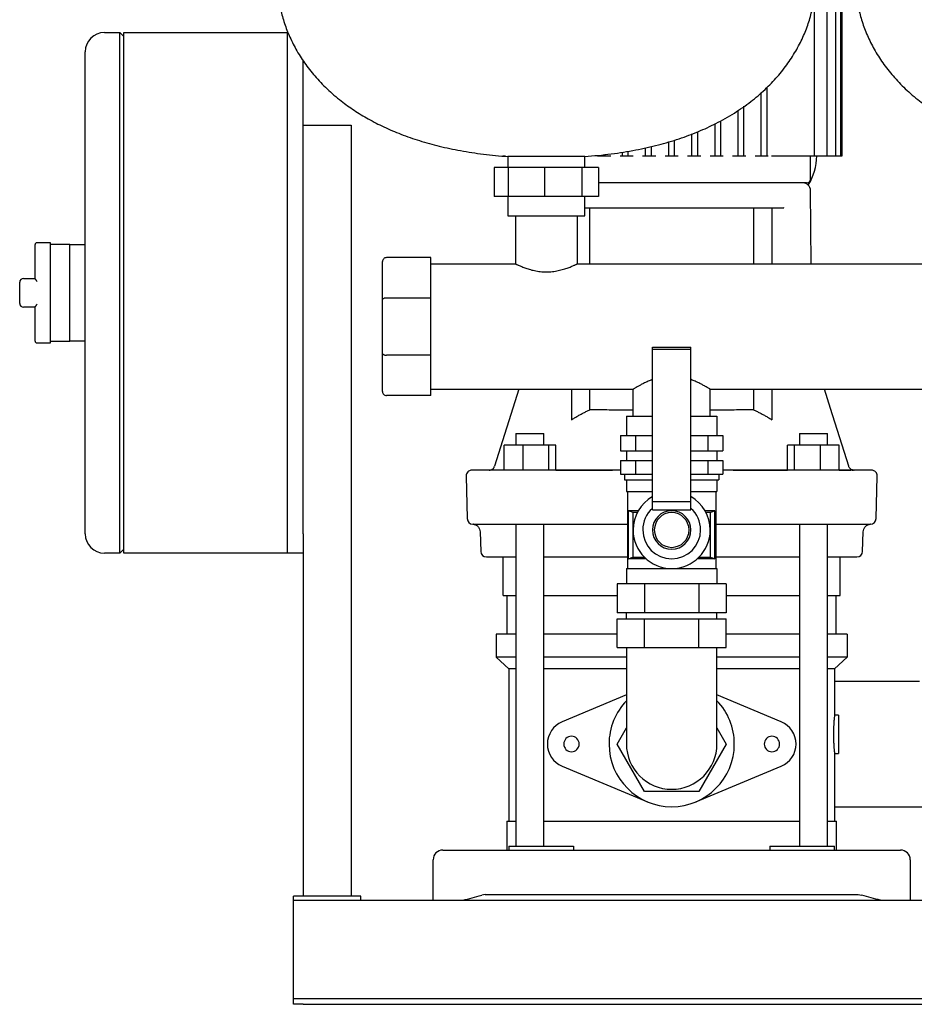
# Model space of a CAD drawing. Header units: millimetres. Extents: x 16 to 1645, y 11 to 787.
# Tile 3 of 6: x 903 to 1367, y 11 to 522. Entities that reach past the tile are written whole.
import ezdxf

# ---------------------------------------------------------------- set-up
doc = ezdxf.new("R2010")
doc.units = ezdxf.units.MM

msp = doc.modelspace()

# ---------------------------------------------------------------- linework, layer by layer
at = {"color": 7, "linetype": 'Continuous', "lineweight": 25}
for p, q in [((1322.01, 451.14), (1322.01, 612.14)), ((1326.44, 451.14), (1326.44, 612.14)), ((1328.98, 451.14), (1328.98, 612.14)), ((1329.81, 451.14), (1329.81, 612.14)), ((1315.37, 451.14), (1315.37, 534.08)), ((947.06, 515.14), (955.06, 515.14)), ((955.06, 495.14), (955.06, 515.14)), ((957.06, 513.14), (955.06, 515.14)), ((957.06, 515.14), (1042.06, 515.14)), ((957.06, 495.14), (957.06, 515.14)), ((1042.06, 515.14), (1042.27, 515.14)), ((1042.06, 505.14), (1042.06, 515.14)), ((937.06, 495.14), (937.06, 505.14)), ((1042.06, 255.14), (1042.06, 505.14)), ((1050.06, 255.14), (1050.06, 500.69)), ((937.06, 265.14), (937.06, 495.14)), ((955.06, 265.14), (955.06, 495.14)), ((957.06, 265.14), (957.06, 495.14)), ((1042.06, 265.14), (1042.06, 495.14)), ((1290.81, 451.14), (1290.81, 486.74)), ((1287.81, 451.14), (1287.81, 483.99)), ((1278.81, 451.14), (1278.81, 476.87)), ((1275.81, 451.14), (1275.81, 474.78)), ((1050.06, 467.14), (1075.06, 467.14)), ((1075.06, 467.14), (1075.06, 67.14)), ((1263.81, 451.14), (1263.81, 467.77)), ((1266.81, 451.14), (1266.81, 469.43)), ((1251.81, 451.14), (1251.81, 462.54)), ((1254.81, 451.14), (1254.81, 463.66)), ((1227.81, 451.14), (1227.81, 455.38)), ((1230.81, 451.14), (1230.81, 456.06)), ((1239.81, 451.14), (1239.81, 458.47)), ((1242.81, 451.14), (1242.81, 459.36)), ((1153.64, 451.14), (1155.14, 451.14)), ((1156.31, 450.83), (1156.31, 445.14)), ((1175.63, 450.83), (1156.31, 450.83)), ((1196.31, 450.83), (1175.63, 450.83)), ((1196.31, 445.14), (1196.31, 450.83)), ((1202.88, 451.14), (1203.81, 451.14)), ((1203.81, 451.14), (1203.81, 451.58)), ((1203.81, 451.14), (1206.81, 451.14)), ((1206.81, 451.14), (1206.81, 451.88)), ((1206.81, 451.14), (1209.69, 451.14)), ((1214.55, 451.14), (1215.81, 451.14)), ((1215.81, 451.14), (1215.81, 453.13)), ((1215.81, 451.14), (1218.81, 451.14)), ((1218.81, 451.14), (1218.81, 453.61)), ((1218.81, 451.14), (1221.37, 451.14)), ((1226.23, 451.14), (1227.81, 451.14)), ((1227.81, 451.14), (1230.81, 451.14)), ((1230.81, 451.14), (1233.04, 451.14)), ((1237.91, 451.14), (1239.81, 451.14)), ((1239.81, 451.14), (1242.81, 451.14)), ((1242.81, 451.14), (1244.72, 451.14)), ((1249.58, 451.14), (1251.81, 451.14)), ((1251.81, 451.14), (1254.81, 451.14)), ((1254.81, 451.14), (1256.39, 451.14)), ((1261.26, 451.14), (1263.81, 451.14)), ((1263.81, 451.14), (1266.81, 451.14)), ((1266.81, 451.14), (1268.07, 451.14)), ((1272.93, 451.14), (1275.81, 451.14)), ((1275.81, 451.14), (1278.81, 451.14)), ((1278.81, 451.14), (1279.74, 451.14)), ((1284.61, 451.14), (1287.81, 451.14)), ((1287.81, 451.14), (1290.81, 451.14)), ((1290.81, 451.14), (1291.42, 451.14)), ((1293.01, 451.14), (1294.45, 451.14)), ((1294.45, 451.14), (1313.87, 451.14)), ((1313.31, 439.14), (1313.31, 451.14)), ((1313.87, 451.14), (1315.37, 451.14)), ((1315.37, 451.14), (1320.51, 451.14)), ((1320.51, 451.14), (1322.01, 451.14)), ((1322.01, 451.14), (1324.94, 451.14)), ((1324.94, 451.14), (1326.44, 451.14)), ((1326.44, 451.14), (1327.48, 451.14)), ((1327.48, 451.14), (1328.98, 451.14)), ((1328.98, 451.14), (1329.81, 451.14)), ((1149.27, 445.14), (1149.27, 430.14)), ((1156.53, 445.14), (1149.27, 445.14)), ((1156.53, 445.14), (1156.53, 430.14)), ((1175.39, 445.14), (1156.53, 445.14)), ((1175.39, 445.14), (1175.39, 430.14)), ((1194.78, 445.14), (1175.39, 445.14)), ((1194.78, 445.14), (1194.78, 430.14)), ((1203.36, 445.14), (1194.78, 445.14)), ((1203.36, 445.14), (1203.36, 430.14)), ((1311.31, 437.14), (1203.36, 437.14)), ((1312.12, 436.03), (1312.62, 436.89)), ((1156.53, 430.14), (1149.27, 430.14)), ((1156.31, 430.14), (1156.31, 420.14)), ((1175.39, 430.14), (1156.53, 430.14)), ((1194.78, 430.14), (1175.39, 430.14)), ((1203.36, 430.14), (1194.78, 430.14)), ((1196.31, 420.14), (1196.31, 430.14)), ((1313.75, 395.14), (1313.35, 433.18)), ((1196.31, 424.14), (1299.37, 424.14)), ((1198.89, 424.11), (1196.31, 424.14)), ((1198.89, 395.14), (1198.89, 424.11)), ((1283.73, 424.11), (1283.73, 395.14)), ((1293.31, 424.11), (1283.73, 424.11)), ((1293.31, 424.11), (1293.31, 395.14)), ((1299.68, 424.07), (1299.37, 424.14)), ((1156.31, 420.14), (1175.63, 420.14)), ((1160.31, 420.14), (1160.31, 395.14)), ((1175.63, 420.14), (1196.31, 420.14)), ((1192.31, 420.14), (1192.31, 395.14)), ((911.06, 387.57), (911.06, 405.14)), ((919.06, 406.14), (912.06, 406.14)), ((919.06, 380.14), (919.06, 406.14)), ((929.06, 405.14), (919.06, 405.14)), ((929.06, 405.14), (937.06, 405.14)), ((929.06, 395.14), (929.06, 405.14)), ((1116.31, 398.39), (1093.31, 398.39)), ((1116.31, 377.44), (1116.31, 398.39)), ((929.06, 380.14), (929.06, 395.14)), ((1091.31, 376.62), (1091.31, 396.39)), ((1116.31, 395.14), (1160.31, 395.14)), ((1192.31, 395.14), (1460.31, 395.14)), ((903.06, 380.14), (903.06, 385.64)), ((905.06, 387.64), (911.06, 387.57)), ((903.06, 374.64), (903.06, 380.14)), ((919.06, 354.14), (919.06, 380.14)), ((929.06, 365.14), (929.06, 380.14)), ((1091.31, 348.66), (1091.31, 376.62)), ((1116.31, 377.44), (1093.31, 377.44)), ((1116.31, 347.83), (1116.31, 377.44)), ((911.06, 372.7), (905.06, 372.64)), ((911.06, 355.14), (911.06, 372.7)), ((929.06, 355.14), (929.06, 365.14)), ((912.06, 354.14), (919.06, 354.14)), ((919.06, 355.14), (929.06, 355.14)), ((937.06, 355.14), (929.06, 355.14)), ((1091.31, 328.89), (1091.31, 348.66)), ((1116.31, 347.83), (1093.31, 347.83)), ((1116.31, 326.89), (1116.31, 347.83)), ((1231.31, 352.04), (1251.31, 352.04)), ((1231.31, 350.73), (1231.31, 352.04)), ((1251.31, 350.73), (1231.31, 350.73)), ((1231.31, 271.97), (1231.31, 350.73)), ((1251.31, 350.73), (1251.31, 352.04)), ((1251.31, 271.97), (1251.31, 350.73)), ((1116.31, 326.89), (1093.31, 326.89)), ((1116.31, 330.14), (1221.31, 330.14)), ((1162.08, 330.14), (1149.47, 290.23)), ((1189.33, 330.14), (1189.33, 314.28)), ((1198.89, 319.53), (1198.89, 330.14)), ((1221.31, 316.14), (1221.31, 330.14)), ((1261.31, 330.14), (1491.31, 330.14)), ((1261.31, 316.14), (1261.31, 330.14)), ((1283.73, 330.14), (1283.73, 319.53)), ((1293.31, 330.14), (1293.31, 314.27)), ((1217.84, 316.14), (1217.84, 306.14)), ((1217.84, 316.14), (1231.31, 316.14)), ((1251.31, 316.14), (1264.79, 316.14)), ((1264.79, 316.14), (1264.79, 306.14)), ((1160.47, 307.14), (1160.47, 301.14)), ((1160.47, 307.14), (1169.49, 307.14)), ((1169.49, 307.14), (1175.07, 307.14)), ((1175.07, 301.14), (1175.07, 307.14)), ((1307.55, 307.14), (1307.55, 301.14)), ((1307.55, 307.14), (1313.13, 307.14)), ((1313.13, 307.14), (1322.15, 307.14)), ((1322.15, 301.14), (1322.15, 307.14)), ((1214.74, 306.14), (1214.74, 298.14)), ((1214.74, 306.14), (1222.52, 306.14)), ((1222.52, 306.14), (1222.52, 298.14)), ((1222.52, 306.14), (1231.31, 306.14)), ((1251.31, 306.14), (1260.1, 306.14)), ((1260.1, 306.14), (1260.1, 298.14)), ((1260.1, 306.14), (1267.88, 306.14)), ((1267.88, 306.14), (1267.88, 298.14)), ((1164.18, 301.14), (1154.38, 301.14)), ((1154.38, 288.14), (1154.38, 301.14)), ((1164.18, 288.14), (1164.18, 301.14)), ((1177.56, 301.14), (1164.18, 301.14)), ((1177.56, 288.14), (1177.56, 301.14)), ((1181.15, 301.14), (1177.56, 301.14)), ((1181.15, 288.14), (1181.15, 301.14)), ((1214.74, 298.14), (1222.52, 298.14)), ((1217.84, 298.14), (1217.84, 293.14)), ((1222.52, 298.14), (1231.31, 298.14)), ((1251.31, 298.14), (1260.1, 298.14)), ((1260.1, 298.14), (1267.88, 298.14)), ((1264.79, 298.14), (1264.79, 293.14)), ((1301.47, 288.14), (1301.47, 301.14)), ((1305.05, 301.14), (1301.47, 301.14)), ((1305.05, 288.14), (1305.05, 301.14)), ((1318.44, 301.14), (1305.05, 301.14)), ((1318.44, 288.14), (1318.44, 301.14)), ((1328.24, 301.14), (1318.44, 301.14)), ((1328.24, 288.17), (1328.24, 301.14)), ((1214.74, 293.14), (1214.74, 286.14)), ((1214.74, 293.14), (1222.52, 293.14)), ((1222.52, 293.14), (1222.52, 286.14)), ((1222.52, 293.14), (1231.31, 293.14)), ((1251.31, 293.14), (1260.1, 293.14)), ((1260.1, 293.14), (1260.1, 286.14)), ((1260.1, 293.14), (1267.88, 293.14)), ((1267.88, 293.14), (1267.88, 286.14)), ((1147.07, 288.2), (1146.64, 288.14)), ((1146.64, 288.14), (1147.07, 288.2)), ((1214.74, 288.14), (1159.05, 288.14)), ((1181.15, 288.14), (1210.65, 288.14)), ((1214.74, 286.14), (1222.52, 286.14)), ((1216.84, 286.14), (1216.84, 283.14)), ((1222.52, 286.14), (1231.31, 286.14)), ((1251.31, 286.14), (1260.1, 286.14)), ((1260.1, 286.14), (1267.88, 286.14)), ((1265.79, 286.14), (1265.79, 283.14)), ((1323.57, 288.14), (1267.88, 288.14)), ((1273.25, 288.14), (1301.47, 288.14)), ((1344.96, 288.14), (1330.9, 288.14)), ((1334.9, 288.3), (1335.22, 288.24)), ((1335.82, 288.15), (1336.03, 288.14)), ((1134.66, 285.06), (1135.23, 263.06)), ((1216.84, 283.14), (1231.31, 283.14)), ((1217.84, 283.14), (1217.84, 277.14)), ((1251.31, 283.14), (1265.79, 283.14)), ((1264.79, 283.14), (1264.79, 277.14)), ((1347.39, 263.06), (1347.96, 285.06)), ((1217.84, 277.14), (1231.31, 277.14)), ((1218.34, 277.14), (1218.34, 237.14)), ((1251.31, 277.14), (1264.79, 277.14)), ((1264.29, 277.14), (1264.29, 237.14)), ((1231.31, 271.97), (1251.31, 271.97)), ((1231.31, 267.57), (1231.31, 271.97)), ((1251.31, 267.57), (1251.31, 271.97)), ((1223.99, 267.14), (1218.89, 267.14)), ((1218.89, 242.14), (1218.89, 267.14)), ((1218.94, 242.16), (1218.94, 267.11)), ((1223.48, 266.2), (1221.23, 266.2)), ((1221.23, 266.2), (1221.23, 243.07)), ((1231.31, 267.57), (1251.31, 267.57)), ((1263.74, 267.14), (1258.63, 267.14)), ((1261.39, 266.2), (1259.14, 266.2)), ((1261.39, 243.07), (1261.39, 266.2)), ((1263.68, 267.11), (1263.68, 242.16)), ((1263.74, 242.14), (1263.74, 267.14)), ((937.06, 255.14), (937.06, 265.14)), ((955.06, 245.14), (955.06, 265.14)), ((957.06, 245.14), (957.06, 265.14)), ((1138.42, 260.14), (1138.28, 260.14)), ((1141.97, 256.21), (1142.23, 246.06)), ((1159.51, 260.14), (1218.34, 260.14)), ((1160.47, 260.14), (1160.47, 93.14)), ((1175.07, 93.14), (1175.07, 260.12)), ((1264.29, 260.14), (1323.11, 260.14)), ((1307.55, 260.12), (1307.55, 93.14)), ((1322.15, 93.14), (1322.15, 260.14)), ((1330.46, 260.14), (1344.2, 260.14)), ((1340.39, 246.06), (1340.65, 256.24)), ((1344.5, 260.14), (1344.2, 260.14)), ((1042.06, 245.14), (1042.06, 255.14)), ((1050.06, 255.14), (1050.06, 245.14)), ((955.06, 245.14), (947.06, 245.14)), ((955.06, 245.14), (957.06, 247.14)), ((1042.06, 245.14), (957.06, 245.14)), ((1050.06, 245.14), (1042.06, 245.14)), ((1050.06, 245.14), (1050.06, 67.14)), ((1145.23, 243.14), (1160.47, 243.14)), ((1153.96, 223.14), (1153.96, 243.14)), ((1153.96, 243.14), (1160.47, 243.14)), ((1175.07, 243.14), (1218.34, 243.14)), ((1175.07, 243.14), (1182.47, 243.14)), ((1182.86, 243.14), (1218.34, 243.14)), ((1228.08, 242.14), (1218.89, 242.14)), ((1221.23, 243.07), (1227.09, 243.07)), ((1263.74, 242.14), (1254.54, 242.14)), ((1255.53, 243.07), (1261.39, 243.07)), ((1264.29, 243.14), (1307.55, 243.14)), ((1264.29, 243.14), (1299.76, 243.14)), ((1300.15, 243.14), (1307.55, 243.14)), ((1322.15, 243.14), (1328.66, 243.14)), ((1322.15, 243.14), (1337.39, 243.14)), ((1328.66, 223.14), (1328.66, 243.14)), ((1217.84, 237.14), (1217.84, 229.14)), ((1217.84, 237.14), (1264.79, 237.14)), ((1264.79, 237.14), (1264.79, 229.14)), ((1212.96, 229.14), (1212.96, 214.14)), ((1227.14, 229.14), (1212.96, 229.14)), ((1227.14, 229.14), (1227.14, 214.14)), ((1255.48, 229.14), (1227.14, 229.14)), ((1255.48, 229.14), (1255.48, 214.14)), ((1269.66, 229.14), (1255.48, 229.14)), ((1269.66, 229.14), (1269.66, 214.14)), ((1153.96, 223.14), (1160.47, 223.14)), ((1155.96, 203.14), (1155.96, 223.14)), ((1175.07, 223.14), (1212.96, 223.14)), ((1269.66, 223.14), (1307.55, 223.14)), ((1322.15, 223.14), (1328.66, 223.14)), ((1326.66, 203.14), (1326.66, 223.14)), ((1227.14, 214.14), (1212.96, 214.14)), ((1212.96, 196.14), (1212.96, 211.14)), ((1212.96, 211.14), (1227.14, 211.14)), ((1217.84, 211.14), (1217.84, 214.14)), ((1255.48, 214.14), (1227.14, 214.14)), ((1227.14, 196.14), (1227.14, 211.14)), ((1227.14, 211.14), (1255.48, 211.14)), ((1269.66, 214.14), (1255.48, 214.14)), ((1255.48, 196.14), (1255.48, 211.14)), ((1255.48, 211.14), (1269.66, 211.14)), ((1264.79, 211.14), (1264.79, 214.14)), ((1269.66, 196.14), (1269.66, 211.14)), ((1150.31, 203.14), (1150.31, 191.14)), ((1160.47, 203.14), (1150.31, 203.14)), ((1212.96, 203.14), (1175.07, 203.14)), ((1307.55, 203.14), (1269.66, 203.14)), ((1332.31, 203.14), (1322.15, 203.14)), ((1332.31, 203.14), (1332.31, 191.14)), ((1212.96, 196.14), (1227.14, 196.14)), ((1217.84, 196.14), (1217.84, 171.14)), ((1227.14, 196.14), (1255.48, 196.14)), ((1255.48, 196.14), (1269.66, 196.14)), ((1264.79, 171.14), (1264.79, 196.14)), ((1156.81, 185.14), (1150.31, 191.14)), ((1160.47, 191.14), (1150.31, 191.14)), ((1217.84, 191.14), (1175.07, 191.14)), ((1307.55, 191.14), (1264.79, 191.14)), ((1332.31, 191.14), (1322.15, 191.14)), ((1325.81, 185.14), (1332.31, 191.14)), ((1160.47, 185.14), (1156.81, 185.14)), ((1156.81, 185.14), (1156.81, 106.14)), ((1217.84, 185.14), (1175.07, 185.14)), ((1307.55, 185.14), (1264.79, 185.14)), ((1325.81, 185.14), (1322.15, 185.14)), ((1325.81, 185.14), (1325.81, 161.14)), ((1369.96, 178.64), (1325.81, 178.64)), ((1217.84, 171.56), (1184.5, 157.67)), ((1217.84, 171.14), (1217.84, 146.14)), ((1298.12, 157.67), (1264.79, 171.56)), ((1264.79, 146.14), (1264.79, 171.14)), ((1327.81, 161.14), (1325.81, 161.14)), ((1327.81, 161.14), (1327.81, 151.14)), ((1212.96, 146.14), (1217.84, 154.58)), ((1264.79, 154.58), (1269.66, 146.14)), ((1327.81, 151.14), (1327.81, 141.14)), ((1227.14, 121.59), (1212.96, 146.14)), ((1269.66, 146.14), (1255.48, 121.59)), ((1325.81, 141.14), (1327.81, 141.14)), ((1325.81, 141.14), (1325.81, 106.14)), ((1184.5, 134.6), (1228.81, 116.14)), ((1253.81, 116.14), (1298.12, 134.6)), ((1255.48, 121.59), (1227.14, 121.59)), ((1325.81, 113.64), (1426.81, 113.64)), ((1155.81, 106.14), (1155.81, 91.14)), ((1155.81, 106.14), (1160.47, 106.14)), ((1175.07, 106.14), (1241.31, 106.14)), ((1241.31, 106.14), (1307.55, 106.14)), ((1322.15, 106.14), (1326.81, 106.14)), ((1326.81, 91.14), (1326.81, 106.14)), ((1156.81, 93.14), (1156.81, 91.14)), ((1156.81, 93.14), (1169.31, 93.14)), ((1169.31, 93.14), (1178.15, 93.14)), ((1178.15, 93.14), (1190.34, 93.14)), ((1190.34, 93.14), (1190.34, 91.14)), ((1292.28, 93.14), (1292.28, 91.14)), ((1292.28, 93.14), (1304.47, 93.14)), ((1304.47, 93.14), (1313.31, 93.14)), ((1313.31, 93.14), (1325.81, 93.14)), ((1325.81, 91.14), (1325.81, 93.14)), ((1122.56, 91.14), (1142.76, 91.14)), ((1142.76, 91.14), (1339.86, 91.14)), ((1339.86, 91.14), (1360.06, 91.14)), ((1117.56, 65.14), (1117.56, 86.14)), ((1365.06, 86.14), (1365.06, 65.14)), ((1045.06, 65.14), (1045.06, 67.14)), ((1080.06, 67.14), (1045.06, 67.14)), ((1080.06, 65.14), (1080.06, 67.14)), ((1144.56, 68.14), (1142.76, 67.67)), ((1144.56, 68.14), (1338.06, 68.14)), ((1338.06, 68.14), (1339.86, 67.67)), ((1045.06, 65.14), (1645.06, 65.14)), ((1045.06, 60.14), (1045.06, 65.14)), ((1045.06, 16.14), (1045.06, 60.14)), ((1045.06, 14.14), (1045.06, 16.14)), ((1045.06, 11.14), (1045.06, 14.14)), ((1045.06, 14.14), (1050.06, 14.14)), ((1050.06, 11.14), (1045.06, 11.14)), ((1050.06, 14.14), (1640.06, 14.14)), ((1050.06, 11.14), (1640.06, 11.14))]:
    msp.add_line(p, q, dxfattribs=at)
at = {"color": 7, "linetype": 'Continuous', "lineweight": 25, "flags": 128}
for points in [[(1333.14, 290.25), (1323.69, 320.17), (1320.54, 330.14)], [(1151.72, 288.14), (1148.79, 288.14), (1146.2, 288.14), (1143.94, 288.14), (1142.03, 288.14), (1140.46, 288.14), (1139.23, 288.14), (1138.36, 288.14), (1137.83, 288.14), (1137.66, 288.14)], [(1149.3, 289.81), (1149.3, 289.79), (1149.47, 290.23)], [(1218.94, 267.11), (1218.91, 267.12), (1218.89, 267.14)], [(1263.74, 267.14), (1263.71, 267.12), (1263.68, 267.11)], [(1138.42, 260.14), (1138.96, 260.14), (1139.83, 260.14), (1141.05, 260.14), (1142.6, 260.14), (1144.49, 260.14), (1146.72, 260.14), (1149.28, 260.14), (1152.17, 260.14)], [(1218.89, 242.14), (1218.92, 242.15), (1218.94, 242.16)], [(1263.68, 242.16), (1263.71, 242.15), (1263.74, 242.14)]]:
    msp.add_lwpolyline(points, dxfattribs=at)
at = {"color": 7, "linetype": 'Continuous', "lineweight": 25}
for centre, radius, start, end in [((947.06, 505.14), 10, 90, 180), ((1284.82, 452.49), 31.88, 328.9094, 357.5647), ((1309.35, 433.14), 4, 0.6, 90), ((1311.31, 439.14), 2, 270, 0), ((912.06, 405.14), 1, 90, 180), ((905.06, 385.64), 2, 90, 180), ((905.06, 374.64), 2, 180, 270), ((912.06, 355.14), 1, 180, 270), ((1137.66, 285.14), 3, 90.0005, 181.5), ((1344.96, 285.14), 3, 358.5, 89.9995), ((1241.31, 257.14), 20, 120, 180), ((1241.31, 257.14), 20, 0, 60), ((1241.31, 257.14), 15, 131.8103, 180), ((1241.31, 257.14), 10, 90, 270), ((1241.31, 257.14), 9, 90, 270), ((1241.31, 257.14), 10, 270, 90), ((1241.31, 257.14), 9, 270, 90), ((1241.31, 257.14), 15, 0, 48.1897), ((1138.23, 263.14), 3, 181.5, 267.8356), ((1344.39, 263.14), 3, 270, 358.5), ((1241.31, 257.14), 20, 180, 0), ((1241.31, 257.14), 15, 180, 0), ((947.06, 255.14), 10, 180, 270), ((1145.23, 246.14), 3, 181.5, 270), ((1337.39, 246.14), 3, 270, 358.5), ((1241.31, 146.14), 32.5, 136.2453, 180), ((1241.31, 146.14), 32.5, 0, 43.7547), ((1189.31, 146.14), 12.5, 112.6199, 180), ((1293.31, 146.14), 12.5, 292.6199, 67.3801), ((1189.31, 146.14), 4, 0, 180), ((1293.31, 146.14), 4, 0, 180), ((1189.31, 146.14), 12.5, 180, 247.3801), ((1189.31, 146.14), 4, 180, 0), ((1241.31, 146.14), 32.5, 180, 0), ((1241.31, 146.14), 23.48, 180, 270), ((1241.31, 146.14), 23.48, 270, 0), ((1293.31, 146.14), 4, 180, 0), ((1122.56, 86.14), 5, 90, 180), ((1360.06, 86.14), 5, 0, 90)]:
    msp.add_arc(centre, radius, start, end, dxfattribs=at)
for points, knots in [([(1036.81, 541.14), (1036.88, 538.96), (1037.03, 534.49), (1038.17, 527.68), (1040.04, 520.65), (1042.76, 513.49), (1046.33, 506.34), (1050.79, 499.29), (1056.17, 492.4), (1062.54, 485.74), (1069.41, 479.85), (1076.6, 474.69), (1084, 470.19), (1092.12, 466.03), (1101, 462.25), (1110.6, 458.92), (1120.93, 456.07), (1131.99, 453.74), (1143.86, 451.9), (1152.08, 451.19), (1156.31, 450.83)], [0, 0, 0, 0, 0.0395548, 0.0814224, 0.1255566, 0.1719604, 0.2207005, 0.2709803, 0.3238574, 0.3796175, 0.4386224, 0.4884579, 0.5408969, 0.5962128, 0.6546984, 0.7166619, 0.7812143, 0.8497424, 0.9225637, 1, 1, 1, 1]), ([(1196.31, 450.83), (1200.87, 451.23), (1209.7, 452), (1222.42, 454.05), (1234.2, 456.68), (1245.05, 459.88), (1255.02, 463.59), (1264.61, 468), (1273.73, 473.14), (1282.27, 479.07), (1289.72, 485.41), (1296.18, 492.09), (1301.68, 499.06), (1306.22, 506.22), (1309.84, 513.43), (1312.57, 520.6), (1314.45, 527.65), (1315.59, 534.48), (1315.74, 538.96), (1315.81, 541.14)], [0, 0, 0, 0, 0.08342, 0.161488, 0.234609, 0.303181, 0.367595, 0.428228, 0.495317, 0.558205, 0.617391, 0.673312, 0.727386, 0.778747, 0.827619, 0.874143, 0.918387, 0.960355, 1, 1, 1, 1]), ([(1336.81, 541.14), (1336.88, 538.96), (1337.03, 534.49), (1338.17, 527.68), (1340.04, 520.65), (1342.76, 513.49), (1346.33, 506.34), (1350.79, 499.29), (1356.17, 492.4), (1362.54, 485.74), (1369.41, 479.85), (1376.6, 474.69), (1384, 470.19), (1392.12, 466.03), (1401, 462.25), (1410.6, 458.92), (1420.93, 456.07), (1431.99, 453.74), (1443.86, 451.9), (1452.08, 451.19), (1456.31, 450.83)], [0, 0, 0, 0, 0.039555, 0.081422, 0.125557, 0.17196, 0.2207, 0.27098, 0.323857, 0.379618, 0.438622, 0.488458, 0.540897, 0.596213, 0.654698, 0.716662, 0.781214, 0.849742, 0.922564, 1, 1, 1, 1]), ([(1313.42, 438.43), (1313.41, 438.4), (1313.37, 438.33), (1313.31, 438.21), (1313.25, 438.09), (1313.19, 437.96), (1313.12, 437.82), (1313.02, 437.64), (1312.91, 437.42), (1312.76, 437.16), (1312.67, 436.98), (1312.62, 436.89)], [0, 0, 0, 0, 0.074646, 0.152435, 0.233655, 0.318558, 0.407366, 0.500274, 0.665526, 0.831819, 1, 1, 1, 1]), ([(1313.61, 439.06), (1313.6, 439.03), (1313.59, 438.96), (1313.57, 438.85), (1313.54, 438.73), (1313.49, 438.59), (1313.45, 438.48), (1313.42, 438.43)], [0, 0, 0, 0, 0.165675, 0.332392, 0.499984, 0.754209, 1, 1, 1, 1]), ([(1093.31, 398.39), (1093.08, 398.39), (1092.82, 398.34), (1092.33, 398.15), (1092.09, 397.99), (1091.7, 397.6), (1091.55, 397.37), (1091.35, 396.88), (1091.31, 396.62), (1091.31, 396.39)], [0, 0, 0, 0, 0.25, 0.25, 0.5, 0.5, 0.75, 0.75, 1, 1, 1, 1]), ([(1160.31, 395.14), (1160.31, 395.13), (1160.32, 395.13), (1160.34, 395.13), (1160.36, 395.11), (1160.4, 395.1), (1160.45, 395.08), (1160.51, 395.05), (1160.57, 395.02), (1160.73, 394.95), (1161.03, 394.81), (1161.56, 394.56), (1162.25, 394.26), (1163.06, 393.91), (1164, 393.53), (1165.04, 393.13), (1166.19, 392.73), (1167.84, 392.21), (1170.12, 391.62), (1173.13, 391.13), (1176.3, 390.95), (1179.48, 391.13), (1182.5, 391.62), (1184.79, 392.22), (1186.44, 392.74), (1187.97, 393.27), (1189.3, 393.8), (1190.38, 394.26), (1191.06, 394.57), (1191.6, 394.81), (1191.92, 394.96), (1192.09, 395.04), (1192.19, 395.08), (1192.25, 395.11), (1192.3, 395.13), (1192.31, 395.13), (1192.31, 395.14)], [0, 0, 0, 0, 0.007719, 0.015463, 0.023232, 0.031028, 0.038851, 0.046702, 0.054584, 0.062496, 0.09316, 0.125185, 0.155028, 0.187626, 0.219061, 0.250269, 0.281462, 0.312878, 0.375106, 0.437653, 0.499747, 0.562364, 0.624911, 0.687396, 0.718817, 0.750142, 0.812502, 0.845165, 0.875072, 0.906973, 0.937528, 0.950167, 0.96273, 0.97522, 0.987642, 1, 1, 1, 1]), ([(912.06, 386.09), (912.03, 386.13), (911.98, 386.21), (911.9, 386.32), (911.83, 386.42), (911.78, 386.49), (911.68, 386.62), (911.56, 386.79), (911.41, 387), (911.27, 387.18), (911.17, 387.33), (911.11, 387.44), (911.07, 387.52), (911.06, 387.55), (911.06, 387.57)], [0, 0, 0, 0, 0.06386, 0.12088, 0.171061, 0.214403, 0.250908, 0.383949, 0.499789, 0.63193, 0.749726, 0.839194, 0.922291, 1, 1, 1, 1]), ([(911.06, 372.7), (911.06, 372.71), (911.06, 372.73), (911.07, 372.76), (911.09, 372.79), (911.11, 372.83), (911.14, 372.88), (911.19, 372.96), (911.27, 373.09), (911.41, 373.27), (911.56, 373.48), (911.71, 373.69), (911.88, 373.92), (911.99, 374.08), (912.06, 374.18)], [0, 0, 0, 0, 0.038274, 0.077758, 0.118593, 0.160908, 0.20482, 0.250433, 0.368206, 0.500363, 0.61618, 0.749237, 0.853261, 1, 1, 1, 1]), ([(1093.31, 377.44), (1093.08, 377.44), (1092.82, 377.43), (1092.33, 377.34), (1092.09, 377.28), (1091.7, 377.12), (1091.55, 377.02), (1091.35, 376.82), (1091.31, 376.71), (1091.31, 376.62)], [0, 0, 0, 0, 0.25, 0.25, 0.5, 0.5, 0.75, 0.75, 1, 1, 1, 1]), ([(1091.31, 348.66), (1091.31, 348.56), (1091.35, 348.45), (1091.55, 348.25), (1091.7, 348.15), (1092.09, 347.99), (1092.33, 347.93), (1092.82, 347.85), (1093.08, 347.83), (1093.31, 347.83)], [0, 0, 0, 0, 0.25, 0.25, 0.5, 0.5, 0.75, 0.75, 1, 1, 1, 1]), ([(1231.31, 335.13), (1231.3, 335.13), (1230.52, 334.88), (1229.12, 334.27), (1227.17, 333.39), (1225.45, 332.51), (1224, 331.73), (1222.93, 331.11), (1222.19, 330.67), (1221.5, 330.25), (1221.39, 330.18), (1221.31, 330.14)], [0, 0, 0, 0, 0.00236, 0.124838, 0.253742, 0.378774, 0.505571, 0.626876, 0.721525, 0.8123, 1, 1, 1, 1]), ([(1261.31, 330.14), (1261.29, 330.15), (1261.25, 330.17), (1260.94, 330.36), (1260.45, 330.66), (1259.7, 331.1), (1258.62, 331.72), (1257.18, 332.51), (1255.47, 333.38), (1253.52, 334.26), (1252.12, 334.87), (1251.33, 335.13), (1251.31, 335.13)], [0, 0, 0, 0, 0.092409, 0.186074, 0.277648, 0.373155, 0.494447, 0.620779, 0.746568, 0.871542, 0.997331, 1, 1, 1, 1]), ([(1091.31, 328.89), (1091.31, 328.65), (1091.35, 328.4), (1091.55, 327.9), (1091.7, 327.67), (1092.09, 327.28), (1092.33, 327.12), (1092.82, 326.93), (1093.08, 326.89), (1093.31, 326.89)], [0, 0, 0, 0, 0.25, 0.25, 0.5, 0.5, 0.75, 0.75, 1, 1, 1, 1]), ([(1189.33, 314.28), (1189.58, 314.44), (1190.09, 314.76), (1190.87, 315.24), (1191.64, 315.7), (1192.43, 316.16), (1193.22, 316.61), (1194.01, 317.06), (1194.81, 317.49), (1195.62, 317.91), (1196.43, 318.33), (1197.24, 318.74), (1198.06, 319.14), (1198.62, 319.4), (1198.89, 319.53)], [0, 0, 0, 0, 0.083012, 0.166051, 0.249124, 0.332244, 0.415418, 0.498658, 0.581972, 0.66537, 0.748862, 0.832459, 0.916168, 1, 1, 1, 1]), ([(1221.31, 319.25), (1220.13, 319.26), (1217.13, 319.28), (1212.55, 319.33), (1207.61, 319.38), (1202.95, 319.45), (1200.25, 319.51), (1198.89, 319.53)], [0, 0, 0, 0, 0.134313, 0.342283, 0.555887, 0.775126, 1, 1, 1, 1]), ([(1283.73, 319.53), (1282.37, 319.51), (1279.69, 319.45), (1275.05, 319.38), (1270.11, 319.33), (1265.52, 319.28), (1262.5, 319.26), (1261.31, 319.25)], [0, 0, 0, 0, 0.223928, 0.442599, 0.656015, 0.864173, 1, 1, 1, 1]), ([(1283.73, 319.53), (1284.01, 319.4), (1284.56, 319.14), (1285.38, 318.74), (1286.2, 318.33), (1287.01, 317.91), (1287.82, 317.49), (1288.62, 317.05), (1289.42, 316.61), (1290.21, 316.16), (1290.99, 315.7), (1291.77, 315.23), (1292.54, 314.75), (1293.06, 314.43), (1293.31, 314.27)], [0, 0, 0, 0, 0.0838304, 0.1675383, 0.251133, 0.3346244, 0.4180221, 0.5013358, 0.5845751, 0.66775, 0.7508701, 0.8339452, 0.9169853, 1, 1, 1, 1]), ([(1149.3, 289.81), (1149.18, 289.6), (1148.94, 289.18), (1148.4, 288.69), (1147.77, 288.32), (1147.3, 288.22), (1147.07, 288.17)], [0, 0, 0, 0, 0.246005, 0.499312, 0.752946, 1, 1, 1, 1]), ([(1159.05, 288.14), (1158.2, 288.14), (1157.39, 288.14), (1155.87, 288.14), (1155.18, 288.14), (1153.92, 288.14), (1153.35, 288.14), (1152.41, 288.14), (1152.02, 288.14), (1151.72, 288.14)], [0, 0, 0, 0, 0.25, 0.25, 0.5, 0.5, 0.75, 0.75, 1, 1, 1, 1]), ([(1330.9, 288.14), (1330.6, 288.14), (1330.21, 288.14), (1329.25, 288.14), (1328.7, 288.14), (1327.44, 288.14), (1326.73, 288.14), (1325.22, 288.14), (1324.42, 288.14), (1323.57, 288.14)], [0, 0, 0, 0, 0.25, 0.25, 0.5, 0.5, 0.75, 0.75, 1, 1, 1, 1]), ([(1328.24, 288.17), (1329.29, 288.18), (1331.53, 288.2), (1333.66, 288.23), (1334.91, 288.26), (1334.9, 288.29), (1334.9, 288.3)], [0, 0, 0, 0, 0.250304, 0.532742, 0.815515, 1, 1, 1, 1]), ([(1335.11, 288.28), (1334.88, 288.37), (1334.42, 288.54), (1333.85, 289.02), (1333.4, 289.59), (1333.23, 290.04), (1333.14, 290.25)], [0, 0, 0, 0, 0.2532708, 0.5075884, 0.7590994, 1, 1, 1, 1]), ([(1334.4, 288.28), (1334.79, 288.23), (1335.22, 288.18), (1335.45, 288.17), (1335.47, 288.17)], [0, 0, 0, 0, 0.8903149, 1, 1, 1, 1]), ([(1221.23, 266.2), (1220.99, 266.3), (1220.48, 266.49), (1219.72, 266.8), (1219.2, 267), (1218.94, 267.11)], [0, 0, 0, 0, 0.322705, 0.656033, 1, 1, 1, 1]), ([(1263.68, 267.11), (1263.29, 266.95), (1262.53, 266.64), (1261.76, 266.35), (1261.39, 266.2)], [0, 0, 0, 0, 0.51196, 1, 1, 1, 1]), ([(1138.12, 260.14), (1138.57, 260.07), (1139.59, 259.93), (1140.88, 259.02), (1141.78, 257.71), (1141.91, 256.7), (1141.97, 256.21)], [0, 0, 0, 0, 0.2407905, 0.5000862, 0.7593395, 1, 1, 1, 1]), ([(1152.17, 260.14), (1152.47, 260.14), (1152.85, 260.14), (1153.8, 260.14), (1154.37, 260.14), (1155.63, 260.14), (1156.33, 260.14), (1157.85, 260.14), (1158.66, 260.14), (1159.51, 260.14)], [0, 0, 0, 0, 0.25, 0.25, 0.5, 0.5, 0.75, 0.75, 1, 1, 1, 1]), ([(1323.11, 260.14), (1323.96, 260.14), (1324.76, 260.14), (1326.27, 260.14), (1326.99, 260.14), (1328.25, 260.14), (1328.8, 260.14), (1329.77, 260.14), (1330.16, 260.14), (1330.46, 260.14)], [0, 0, 0, 0, 0.25, 0.25, 0.5, 0.5, 0.75, 0.75, 1, 1, 1, 1]), ([(1340.65, 256.24), (1340.71, 256.7), (1340.84, 257.7), (1341.73, 259), (1343.01, 259.92), (1344.02, 260.07), (1344.5, 260.14)], [0, 0, 0, 0, 0.2404797, 0.4995443, 0.75886, 1, 1, 1, 1]), ([(1182.47, 243.14), (1182.48, 243.14), (1182.52, 243.14), (1182.66, 243.14), (1182.75, 243.14), (1182.86, 243.14)], [0, 0, 0, 0, 0.5, 0.5, 1, 1, 1, 1]), ([(1218.94, 242.16), (1219.33, 242.32), (1220.09, 242.63), (1220.86, 242.92), (1221.23, 243.07)], [0, 0, 0, 0, 0.51196, 1, 1, 1, 1]), ([(1261.39, 243.07), (1261.64, 242.97), (1262.14, 242.78), (1262.9, 242.48), (1263.42, 242.27), (1263.68, 242.16)], [0, 0, 0, 0, 0.3227046, 0.6560333, 1, 1, 1, 1]), ([(1299.76, 243.14), (1299.87, 243.14), (1299.97, 243.14), (1300.1, 243.14), (1300.14, 243.14), (1300.15, 243.14)], [0, 0, 0, 0, 0.5, 0.5, 1, 1, 1, 1]), ([(1325.81, 161.14), (1325.81, 161.13), (1325.81, 161.13), (1325.81, 161.12), (1325.81, 161.09), (1325.8, 161.06), (1325.8, 161.01), (1325.79, 160.95), (1325.78, 160.89), (1325.77, 160.81), (1325.76, 160.72), (1325.75, 160.61), (1325.74, 160.5), (1325.72, 160.3), (1325.68, 159.97), (1325.63, 159.5), (1325.58, 158.91), (1325.51, 158.22), (1325.45, 157.45), (1325.4, 156.64), (1325.35, 155.84), (1325.31, 155.04), (1325.28, 154.33), (1325.26, 153.68), (1325.24, 153.04), (1325.23, 152.4), (1325.22, 151.76), (1325.22, 151.34), (1325.22, 151.14)], [0, 0, 0, 0, 0.01981, 0.03981, 0.06, 0.080379, 0.100949, 0.12171, 0.142661, 0.163803, 0.185136, 0.206661, 0.228378, 0.250287, 0.309572, 0.374921, 0.427411, 0.50026, 0.573065, 0.62499, 0.690659, 0.750106, 0.793694, 0.836503, 0.878536, 0.919796, 0.960283, 1, 1, 1, 1]), ([(1325.22, 151.14), (1325.22, 151.03), (1325.22, 150.82), (1325.22, 150.51), (1325.22, 150.19), (1325.23, 149.88), (1325.23, 149.56), (1325.24, 149.24), (1325.25, 148.91), (1325.26, 148.59), (1325.27, 148.27), (1325.28, 147.95), (1325.29, 147.63), (1325.31, 147.12), (1325.35, 146.43), (1325.4, 145.63), (1325.45, 144.82), (1325.51, 144.05), (1325.58, 143.36), (1325.63, 142.77), (1325.68, 142.3), (1325.72, 141.92), (1325.75, 141.65), (1325.77, 141.46), (1325.79, 141.31), (1325.8, 141.21), (1325.81, 141.15), (1325.81, 141.14), (1325.81, 141.14)], [0, 0, 0, 0, 0.019766, 0.039725, 0.059876, 0.080221, 0.100758, 0.121489, 0.142414, 0.163533, 0.184847, 0.206354, 0.228057, 0.249954, 0.309441, 0.375171, 0.427111, 0.50006, 0.572569, 0.624897, 0.690562, 0.750114, 0.793663, 0.836448, 0.878472, 0.919738, 0.960246, 1, 1, 1, 1]), ([(1133.06, 65.14), (1134.58, 65.53), (1136.18, 65.95), (1139.45, 66.8), (1141.11, 67.24), (1142.76, 67.67)], [0, 0, 0, 0, 0.5, 0.5, 1, 1, 1, 1]), ([(1349.56, 65.14), (1348.04, 65.53), (1346.44, 65.95), (1343.17, 66.8), (1341.51, 67.24), (1339.86, 67.67)], [0, 0, 0, 0, 0.5, 0.5, 1, 1, 1, 1])]:
    msp.add_open_spline(points, degree=3, knots=knots, dxfattribs=at)
msp.add_open_spline([(1198.89, 424.11), (1198.98, 424.13), (1199.07, 424.14), (1199.17, 424.14)], degree=3, dxfattribs=at)

doc.saveas('drawing.dxf')
